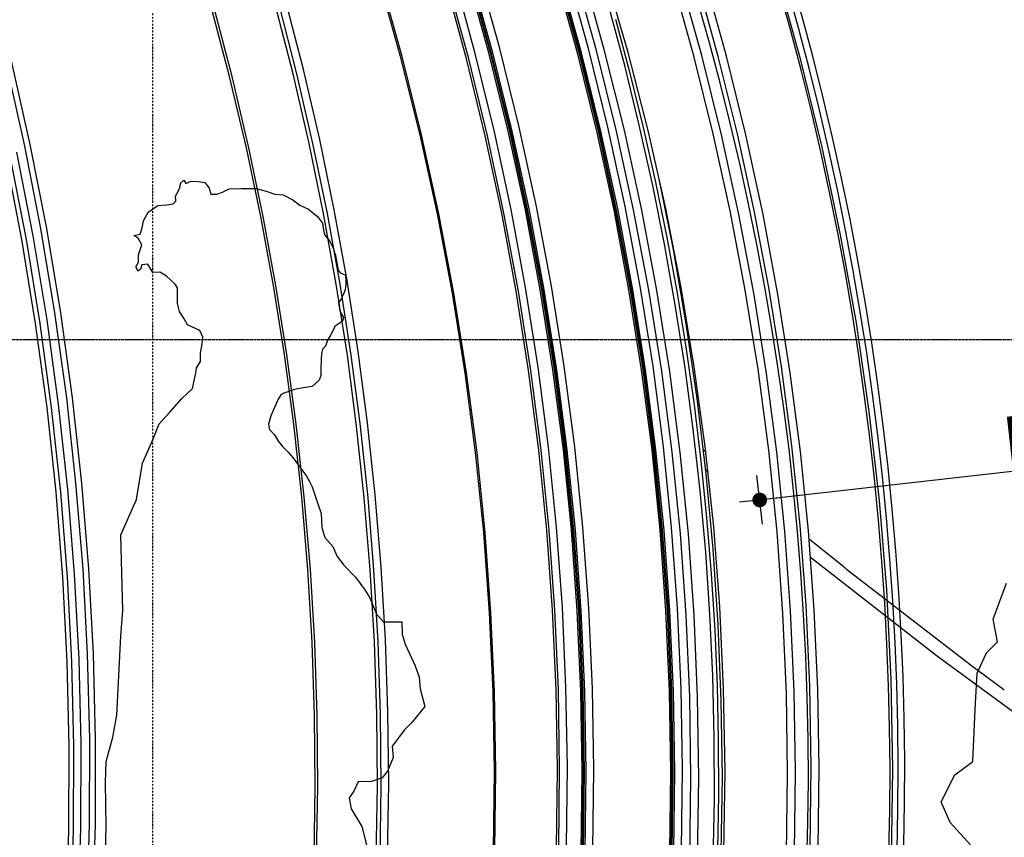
# Model space of a CAD drawing. Header units: metres. Extents: x 135527 to 1530300, y -118103 to -69281.
# Tile 41 of 88: x 147704 to 148909, y -90790 to -89789. Entities that reach past the tile are written whole.
import ezdxf

# ---------------------------------------------------------------- set-up
doc = ezdxf.new("R2010")
doc.units = ezdxf.units.M
doc.header["$LTSCALE"] = 0.1
doc.header["$PDMODE"] = 35
for name, pattern in [('DASHDOT', [1, 0.5, -0.25, 0, -0.25]), ('DASHDOT2', [12.7, 6.35, -3.175, 0, -3.175]), ('HIDDEN', [0.375, 0.25, -0.125]), ('HIDDEN2', [4.7625, 3.175, -1.5875])]:
    doc.linetypes.add(name, pattern=pattern)
doc.layers.get('DEFPOINTS').update_dxf_attribs({"color": 6})
for name, color, linetype in [('_01-STRAMIENEN', 8, 'DASHDOT2'), ('_02-SECTION', 2, 'Continuous'), ('_02-section-thick', 3, 'Continuous'), ('_02Constructie', 2, 'Continuous'), ('_03-PROJECTION', 1, 'Continuous'), ('_04-HIDDEN', 7, 'HIDDEN2'), ('_06-DIMENSIONS', 7, 'Continuous')]:
    doc.layers.add(name, color=color, linetype=linetype)
doc.layers.add('_07Mensen', color=8, linetype='Continuous', transparency=0.5)
doc.styles.add('NIOstandard', font='arial.ttf')
doc.dimstyles.new('NIO-20-GROOT', dxfattribs={"dimtxt": 60, "dimasz": 6, "dimexe": 2, "dimexo": 5, "dimgap": 6, "dimtad": 1, "dimdec": 0, "dimzin": 0, "dimdsep": 46, "dimtxsty": 'NIOstandard', "dimblk1": 'MAATSTR', "dimblk2": 'MAATSTR', "dimsah": 1, "dimcen": 0, "dimdle": 1.5, "dimse1": 1, "dimse2": 1, "dimclrd": 7, "dimclre": 256, "dimclrt": 256, "dimazin": 0, "dimtfac": 1, "dimtdec": 0, "dimtofl": 0, "dimtmove": 1, "dimatfit": 2, "dimldrblk": 'MAATSTR', "dimfxl": 1, "dimtvp": 1, "dimtolj": 1, "dimtzin": 0, "dimarcsym": 0})
doc.dimstyles.new('NIO-50-KLEIN', dxfattribs={"dimtxt": 100, "dimasz": 10, "dimexe": 2, "dimexo": 5, "dimgap": 10, "dimtad": 1, "dimdec": 0, "dimzin": 0, "dimdsep": 46, "dimtxsty": 'NIOstandard', "dimblk1": 'MAATSTR', "dimblk2": 'MAATSTR', "dimsah": 1, "dimcen": 0, "dimdle": 1.5, "dimse1": 1, "dimse2": 1, "dimclrd": 7, "dimclre": 256, "dimclrt": 256, "dimazin": 0, "dimtfac": 1, "dimtdec": 0, "dimtofl": 0, "dimtmove": 1, "dimatfit": 2, "dimldrblk": 'MAATSTR', "dimfxl": 1, "dimtvp": 1, "dimtolj": 1, "dimtzin": 0, "dimarcsym": 0})

# ---------------------------------------------------------------- blocks, each defined once
blk = doc.blocks.new('*U225')
at = {"layer": '_01-STRAMIENEN', "linetype": 'DASHDOT', "ltscale": 40}
blk.add_lwpolyline([(1950, 7203.8), (1950, -1743.3)], dxfattribs=at)
at = {"layer": '_04-HIDDEN', "color": 252, "ltscale": 10}
blk.add_circle((0, 2716.3), 4150, dxfattribs=at)
blk = doc.blocks.new('*U397')
at = {"layer": '_01-STRAMIENEN', "color": 253, "linetype": 'HIDDEN', "ltscale": 40}
blk.add_lwpolyline([(-9973.6, 4155), (1244.5, 4155)], dxfattribs=at)
blk = doc.blocks.new('MAATSTR')
at = {"linetype": 'Continuous'}
for p, q in [((0, 5), (0, -5)), ((-4.17, 0), (4.17, 0))]:
    blk.add_line(p, q, dxfattribs=at)
at = {"linetype": 'Continuous', "const_width": 1.5}
blk.add_lwpolyline([(-0.75, 0, 1), (0.75, 0, 1)], format="xyb", close=True, dxfattribs=at)
blk = doc.blocks.new('*D47')
at = {"layer": '_03-PROJECTION', "color": 7, "lineweight": -2, "transparency": 16777216}
blk.add_line((149159.4, -90314.6), (148615.9, -90376.1), dxfattribs=at)
at = {"layer": 'DEFPOINTS', "color": 0, "transparency": 16777216}
for p in [(148610, -90376.8), (145132.1, -90770.1)]:
    blk.add_point(p, dxfattribs=at)
at = {"layer": '_03-PROJECTION', "color": 7, "lineweight": -2, "transparency": 16777216, "xscale": 6, "yscale": 6, "zscale": 6, "rotation": 186.453575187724}
blk.add_blockref('MAATSTR', (148610, -90376.8), dxfattribs=at)
at = {"layer": '_03-PROJECTION', "transparency": 16777216, "insert": (149031.9, -90292.1), "char_height": 60, "attachment_point": 5, "rotation": 6.4536, "style": 'NIOstandard'}
blk.add_mtext('\\A1;R3500', dxfattribs=at)
blk = doc.blocks.new('luifel')
at = {"layer": '_02-section-thick'}
for centre, radius, start, end in [((-165.8, -4162.2), 4165.2, 48.9466, 90.7876), ((-170.8, -4182), 4175.5, 49.0915, 92.0725)]:
    blk.add_arc(centre, radius, start, end, dxfattribs=at)
at = {"layer": '_02Constructie'}
blk.add_arc((-114, -4041.9), 3933.5, 48.2099, 91.8316, dxfattribs=at)
blk = doc.blocks.new('*D356')
at = {"layer": '_06-DIMENSIONS', "color": 7, "lineweight": -2, "transparency": 16777216}
for p, q in [((149685, -91351.7), (149285.4, -91351.7)), ((149806.5, -91606), (149685, -91351.7))]:
    blk.add_line(p, q, dxfattribs=at)
blk.add_arc((149899.8, -91680.2), 119.3, 107.8052, 175.1948, dxfattribs=at)
at = {"layer": 'DEFPOINTS', "color": 0, "transparency": 16777216}
for p in [(149672.1, -90693.7), (149792.3, -91628.5), (140462.9, -91680.2), (151681, -91680.2), (149914.1, -91742.1)]:
    blk.add_point(p, dxfattribs=at)
at = {"layer": '_06-DIMENSIONS', "color": 7, "lineweight": -2, "transparency": 16777216, "xscale": 10, "yscale": 10, "zscale": 10}
for p, rotation in [((149873, -91564), 15.40260602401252), ((149780.6, -91680.2), 267.5973939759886)]:
    blk.add_blockref('MAATSTR', p, dxfattribs=dict(at, rotation=rotation))
at = {"layer": '_06-DIMENSIONS', "transparency": 16777216, "insert": (149480.2, -91290.6), "char_height": 100, "attachment_point": 5, "style": 'NIOstandard'}
blk.add_mtext('\\A1;77.00°', dxfattribs=at)
blk = doc.blocks.new('aanzichtAA')
at = {"layer": '_03-PROJECTION', "color": 254}
for points in [[(6230.6, 3455.2), (6256.9, 3550.5), (6280.5, 3646.5), (6301.3, 3743.1), (6319.4, 3840.4), (6334.6, 3938.2), (6347, 4036.4), (6356.6, 4134.9), (6363.4, 4233.6), (6367.3, 4330.3), (6368.5, 4427), (6366.9, 4523.7), (6362.6, 4620.4), (6355.5, 4718.6), (6345.5, 4816.6), (6332.8, 4914.3), (6317.3, 5011.6), (6298.9, 5108.7), (6277.7, 5205.4), (6253.7, 5301.3), (6227, 5396.6)], [(6232.4, 3455.2), (6258.7, 3550.5), (6282.3, 3646.5), (6303.1, 3743.1), (6321.2, 3840.4), (6336.4, 3938.2), (6348.9, 4036.4), (6358.5, 4134.9), (6365.2, 4233.6), (6369.1, 4330.3), (6370.3, 4427), (6368.7, 4523.7), (6364.4, 4620.4), (6357.3, 4718.6), (6347.4, 4816.6), (6334.6, 4914.3), (6319.1, 5011.6), (6300.7, 5108.7), (6279.5, 5205.4), (6255.6, 5301.3), (6228.9, 5396.6)], [(6311, 3455.2), (6337.4, 3552.8), (6360.8, 3651.2), (6381.5, 3750.1), (6399.3, 3849.7), (6413.7, 3945.6), (6425.4, 4041.9), (6434.5, 4138.5), (6440.9, 4235.3), (6444.7, 4332.3), (6445.7, 4429.4), (6444.1, 4526.6), (6439.9, 4623.6), (6432.8, 4721.6), (6423, 4819.5), (6410.5, 4917), (6395.3, 5014.1), (6377.6, 5109.5), (6357.3, 5204.3), (6334.4, 5298.5), (6308.9, 5392)], [(6313.8, 3455.2), (6340.1, 3552.8), (6363.6, 3651.2), (6384.2, 3750.1), (6402, 3849.7), (6416.4, 3945.6), (6428.2, 4041.9), (6437.2, 4138.5), (6443.7, 4235.3), (6447.4, 4332.3), (6448.5, 4429.4), (6446.9, 4526.6), (6442.6, 4623.6), (6435.5, 4721.6), (6425.8, 4819.5), (6413.2, 4917), (6398, 5014.1), (6380.3, 5109.5), (6360, 5204.3), (6337.2, 5298.5), (6311.7, 5392)], [(6323.6, 3455.2), (6349.9, 3553.1), (6373.4, 3651.7), (6394, 3751), (6411.8, 3850.9), (6426.2, 3947.1), (6437.8, 4043.6), (6446.9, 4140.5), (6453.2, 4237.5), (6456.9, 4334.9), (6457.9, 4432.2), (6456.2, 4529.6), (6451.9, 4626.9), (6444.7, 4725.3), (6434.8, 4823.4), (6422.2, 4921.1), (6406.8, 5018.5), (6389.1, 5114.1), (6368.6, 5209.1), (6345.6, 5303.6), (6320, 5397.4)], [(6340.2, 3455.2), (6366.4, 3551.6), (6389.8, 3648.7), (6410.5, 3746.4), (6428.3, 3844.7), (6442.9, 3940.5), (6454.9, 4036.7), (6464.2, 4133.2), (6470.8, 4229.9), (6474.7, 4328.1), (6475.9, 4426.4), (6474.4, 4524.6), (6470, 4622.8), (6462.9, 4721.5), (6453, 4820), (6440.3, 4918.1), (6424.8, 5015.8), (6406.5, 5113.2), (6385.5, 5209.9), (6361.8, 5306), (6335.3, 5401.4)], [(6342, 3455.2), (6368.2, 3551.6), (6391.6, 3648.7), (6412.3, 3746.4), (6430.1, 3844.7), (6444.7, 3940.5), (6456.7, 4036.7), (6466, 4133.2), (6472.6, 4229.9), (6476.6, 4328.1), (6477.8, 4426.4), (6476.2, 4524.6), (6471.9, 4622.8), (6464.7, 4721.5), (6454.8, 4820), (6442.1, 4918.1), (6426.6, 5015.8), (6408.3, 5113.2), (6387.3, 5209.9), (6363.6, 5306), (6337.1, 5401.4)], [(6343.2, 3455.2), (6369.4, 3551.6), (6392.9, 3648.7), (6413.5, 3746.4), (6431.3, 3844.7), (6446, 3940.5), (6457.9, 4036.7), (6467.2, 4133.2), (6473.8, 4229.9), (6477.8, 4328.1), (6479, 4426.4), (6477.4, 4524.6), (6473.1, 4622.8), (6465.9, 4721.5), (6456, 4820), (6443.3, 4918.1), (6427.8, 5015.8), (6409.6, 5113.2), (6388.6, 5209.9), (6364.8, 5306), (6338.4, 5401.4)], [(6345.1, 3455.2), (6371.3, 3551.6), (6394.7, 3648.7), (6415.3, 3746.4), (6433.2, 3844.7), (6447.8, 3940.5), (6459.7, 4036.7), (6469, 4133.2), (6475.6, 4229.9), (6479.6, 4328.1), (6480.8, 4426.4), (6479.2, 4524.6), (6474.9, 4622.8), (6467.8, 4721.5), (6457.8, 4820), (6445.1, 4918.1), (6429.7, 5015.8), (6411.4, 5113.2), (6390.4, 5209.9), (6366.6, 5306), (6340.2, 5401.4)], [(6355, 3455.2), (6381.2, 3551.8), (6404.6, 3649.2), (6425.2, 3747.3), (6443, 3845.8), (6457.6, 3941.9), (6469.5, 4038.4), (6478.8, 4135.2), (6485.3, 4232.2), (6489.2, 4330.6), (6490.3, 4429.2), (6488.7, 4527.7), (6484.3, 4626.1), (6477, 4725.1), (6467, 4823.8), (6454.2, 4922.2), (6438.6, 5020.2), (6420.2, 5117.8), (6399, 5214.8), (6375.2, 5311.2), (6348.6, 5406.8)], [(6448.8, 3455.2), (6475, 3551.6), (6498.4, 3648.7), (6519, 3746.4), (6536.9, 3844.7), (6551.5, 3940.5), (6563.5, 4036.7), (6572.7, 4133.2), (6579.4, 4229.9), (6583.3, 4328.1), (6584.5, 4426.4), (6583, 4524.6), (6578.6, 4622.8), (6571.5, 4721.5), (6561.6, 4820), (6548.8, 4918.1), (6533.4, 5015.8), (6515.1, 5113.2), (6494.1, 5209.9), (6470.4, 5306), (6443.9, 5401.4)], [(6450.6, 3455.2), (6476.8, 3551.6), (6500.2, 3648.7), (6520.9, 3746.4), (6538.7, 3844.7), (6553.3, 3940.5), (6565.3, 4036.7), (6574.6, 4133.2), (6581.2, 4229.9), (6585.1, 4328.1), (6586.3, 4426.4), (6584.8, 4524.6), (6580.5, 4622.8), (6573.3, 4721.5), (6563.4, 4820), (6550.7, 4918.1), (6535.2, 5015.8), (6516.9, 5113.2), (6495.9, 5209.9), (6472.2, 5306), (6445.7, 5401.4)], [(6451.8, 3455.2), (6478, 3551.6), (6501.5, 3648.7), (6522.1, 3746.4), (6539.9, 3844.7), (6554.6, 3940.5), (6566.5, 4036.7), (6575.8, 4133.2), (6582.4, 4229.9), (6586.4, 4328.1), (6587.6, 4426.4), (6586, 4524.6), (6581.7, 4622.8), (6574.5, 4721.5), (6564.6, 4820), (6551.9, 4918.1), (6536.4, 5015.8), (6518.2, 5113.2), (6497.1, 5209.9), (6473.4, 5306), (6447, 5401.4)], [(6453.7, 3455.2), (6479.9, 3551.6), (6503.3, 3648.7), (6523.9, 3746.4), (6541.8, 3844.7), (6556.4, 3940.5), (6568.3, 4036.7), (6577.6, 4133.2), (6584.2, 4229.9), (6588.2, 4328.1), (6589.4, 4426.4), (6587.8, 4524.6), (6583.5, 4622.8), (6576.4, 4721.5), (6566.4, 4820), (6553.7, 4918.1), (6538.2, 5015.8), (6520, 5113.2), (6499, 5209.9), (6475.2, 5306), (6448.8, 5401.4)], [(6463.6, 3455.2), (6489.8, 3551.8), (6513.2, 3649.2), (6533.8, 3747.3), (6551.6, 3845.8), (6566.2, 3941.9), (6578.1, 4038.4), (6587.4, 4135.2), (6593.9, 4232.2), (6597.8, 4330.6), (6598.9, 4429.2), (6597.3, 4527.7), (6592.9, 4626.1), (6585.6, 4725.1), (6575.6, 4823.8), (6562.8, 4922.2), (6547.2, 5020.2), (6528.8, 5117.8), (6507.6, 5214.8), (6483.8, 5311.2), (6457.1, 5406.8)], [(6472.5, 3455.2), (6497.7, 3547.2), (6520.6, 3640.5), (6540.9, 3734.8), (6558.8, 3830.3), (6574, 3926.6), (6586.5, 4023.8), (6596.4, 4121.6), (6603.5, 4220.1), (6607.8, 4319.1), (6609.2, 4418.4), (6607.8, 4518), (6603.6, 4617.7), (6596.4, 4717.4), (6586.4, 4817), (6573.5, 4916.4), (6557.8, 5015.3), (6539.1, 5113.8), (6517.7, 5211.7), (6493.5, 5308.8), (6466.5, 5405)], [(6482.5, 3455.2), (6507.7, 3547.2), (6530.4, 3640.5), (6550.7, 3734.8), (6568.5, 3830.2), (6583.7, 3926.6), (6596.2, 4023.7), (6606, 4121.6), (6613.1, 4220), (6617.4, 4318.9), (6618.8, 4418.2), (6617.4, 4517.8), (6613.2, 4617.5), (6606.1, 4717.1), (6596.1, 4816.7), (6583.3, 4916), (6567.6, 5014.9), (6549, 5113.4), (6527.7, 5211.2), (6503.5, 5308.3), (6476.7, 5404.5)], [(6509.9, 3455.2), (6536.1, 3547.5), (6559.6, 3640.5), (6580.5, 3734.2), (6598.7, 3828.5), (6614.8, 3927.5), (6628, 4026.9), (6638.2, 4126.7), (6645.4, 4226.7), (6649.7, 4326.9), (6651, 4427.2), (6649.3, 4527.5), (6644.6, 4627.7), (6637.1, 4725.9), (6626.7, 4823.9), (6613.4, 4921.6), (6597.3, 5018.8), (6578.5, 5115.2), (6556.8, 5211), (6532.3, 5306.2), (6505.1, 5400.5)], [(6589.9, 3455.2), (6616.1, 3549.8), (6639.5, 3645.1), (6660.2, 3741.1), (6678.1, 3837.6), (6693.4, 3934.5), (6705.8, 4031.8), (6715.5, 4129.5), (6722.3, 4227.4), (6726.4, 4325.4), (6727.7, 4423.5), (6726.2, 4521.6), (6721.9, 4619.6), (6714.7, 4719.6), (6704.5, 4819.4), (6691.4, 4918.8), (6675.4, 5017.8), (6657.4, 5112.6), (6636.6, 5206.9), (6613.3, 5300.6), (6587.3, 5393.5)], [(6599.9, 3455.2), (6626.1, 3550.1), (6649.5, 3645.7), (6670.1, 3741.9), (6688.1, 3838.7), (6703.3, 3935.9), (6715.6, 4033.5), (6725.3, 4131.5), (6732.1, 4229.6), (6736.1, 4327.9), (6737.3, 4426.3), (6735.7, 4524.7), (6731.3, 4623), (6724.2, 4720.1), (6714.4, 4817), (6701.9, 4913.6), (6686.6, 5009.7), (6668.1, 5108), (6646.8, 5205.7), (6622.7, 5302.7), (6595.7, 5398.9)], [(6619.9, 3455.2), (6646, 3550.6), (6669.4, 3646.8), (6690.1, 3743.6), (6708, 3841), (6723.1, 3938.8), (6735.4, 4036.9), (6744.9, 4135.4), (6751.6, 4234.2), (6755.4, 4333), (6756.5, 4431.9), (6754.8, 4530.9), (6750.2, 4629.7), (6742.9, 4727.3), (6732.9, 4824.7), (6720.1, 4921.8), (6704.6, 5018.5), (6686.7, 5112.9), (6666.3, 5206.7), (6643.2, 5299.9), (6617.6, 5392.5)], [(6629.9, 3455.2), (6656, 3550.9), (6679.4, 3647.4), (6700, 3744.5), (6717.9, 3842.1), (6732.9, 3940.2), (6745.2, 4038.6), (6754.7, 4137.4), (6761.3, 4236.4), (6765.1, 4333.3), (6766.1, 4430.2), (6764.5, 4527.2), (6760.1, 4624), (6753.1, 4721), (6743.3, 4817.8), (6730.9, 4914.3), (6715.7, 5010.3), (6697.5, 5108.1), (6676.4, 5205.4), (6652.6, 5302), (6626.1, 5397.8)], [(6719.9, 3455.2), (6748.7, 3561), (6774.1, 3667.8), (6796.2, 3775.3), (6814.8, 3883.4), (6830, 3991.9), (6841.8, 4100.8), (6850.1, 4210), (6855, 4319.5), (6856.5, 4429.2), (6854.4, 4539), (6849, 4648.6), (6840, 4757.9), (6827.6, 4866.9), (6811.8, 4975.3), (6792.6, 5083.2), (6770, 5190.5), (6744, 5297), (6714.6, 5402.6)], [(6018.8, 3455.2), (6041.1, 3537.8), (6061.4, 3621.1), (6079.6, 3704.7), (6095.9, 3788.8), (6110.7, 3877.7), (6123.3, 3966.8), (6133.7, 4056.3), (6141.7, 4146), (6147.4, 4233.2), (6150.9, 4320.4), (6152.3, 4407.7), (6151.5, 4495), (6148.5, 4584.3), (6143.2, 4673.6), (6135.7, 4762.6), (6126, 4851.5), (6114.6, 4936.5), (6101.1, 5021.3), (6085.6, 5105.7), (6068, 5189.7), (6047.4, 5277.1), (6024.6, 5364)], [(6015.7, 3455.2), (6038, 3537.8), (6058.3, 3621.1), (6076.6, 3704.7), (6092.8, 3788.8), (6107.6, 3877.7), (6120.2, 3966.8), (6130.6, 4056.3), (6138.6, 4146), (6144.3, 4233.2), (6147.8, 4320.4), (6149.2, 4407.7), (6148.4, 4495), (6145.4, 4584.3), (6140.1, 4673.6), (6132.7, 4762.6), (6122.9, 4851.5), (6111.5, 4936.5), (6098, 5021.3), (6082.5, 5105.7), (6064.9, 5189.7), (6044.3, 5277.1), (6021.5, 5364)], [(6094.9, 3455.2), (6117.2, 3539.9), (6137.4, 3625.1), (6155.5, 3710.8), (6171.6, 3796.9), (6185.5, 3883.5), (6197.4, 3970.4), (6207.2, 4057.6), (6214.9, 4145), (6220.5, 4232.8), (6223.9, 4320.6), (6225.3, 4408.5), (6224.5, 4496.5), (6221.6, 4584.8), (6216.5, 4673), (6209.3, 4761.1), (6199.9, 4849), (6188.5, 4936), (6175, 5022.7), (6159.4, 5109.1), (6141.7, 5195.1), (6122, 5280.4), (6100.2, 5365.1)], [(6099.5, 3455.2), (6121.8, 3539.9), (6142, 3625.1), (6160.1, 3710.8), (6176.2, 3796.9), (6190.2, 3883.5), (6202.1, 3970.4), (6211.9, 4057.6), (6219.5, 4145), (6225.1, 4232.8), (6228.6, 4320.6), (6229.9, 4408.5), (6229.1, 4496.5), (6226.2, 4584.8), (6221.1, 4673), (6213.9, 4761.1), (6204.5, 4849), (6193.1, 4936), (6179.6, 5022.7), (6164, 5109.1), (6146.3, 5195.1), (6126.6, 5280.4), (6104.9, 5365.1)], [(6109.1, 3455.2), (6131.3, 3540.1), (6151.5, 3625.6), (6169.6, 3711.6), (6185.7, 3797.9), (6199.6, 3884.8), (6211.5, 3972), (6221.2, 4059.4), (6228.9, 4147), (6234.4, 4235), (6237.8, 4323.1), (6239.1, 4411.3), (6238.2, 4499.5), (6235.2, 4588), (6230, 4676.5), (6222.7, 4764.8), (6213.3, 4852.9), (6201.8, 4940.2), (6188.2, 5027.2), (6172.5, 5113.8), (6154.7, 5199.9), (6134.8, 5285.4), (6112.9, 5370.4)], [(6636.5, 4316.4), (6637.9, 4391.9), (6637.7, 4467.6), (6635.9, 4543.3), (6632.4, 4619), (6627.3, 4694.6), (6620.5, 4770), (6612.1, 4845.3), (6602.1, 4920.4), (6590.5, 4995.1), (6577.2, 5069.5), (6562.4, 5143.6), (6546, 5217.2), (6528.1, 5290.3), (6508.6, 5362.8)], [(5787, 3746.4), (5803.7, 3844.7), (5818, 3945.6), (5829.5, 4046.9), (5838.3, 4148.5), (5844.3, 4250.3), (5847.6, 4353.8), (5848, 4457.3), (5845.5, 4560.8), (5840.2, 4664.1), (5831.9, 4768), (5820.8, 4871.6), (5806.8, 4974.7), (5789.9, 5077.4), (5770.2, 5179.4)], [(5773.3, 3648.6), (5792.6, 3746.4), (5809.3, 3844.7), (5823.6, 3945.6), (5835.1, 4046.9), (5843.9, 4148.5), (5849.9, 4250.3), (5853.2, 4353.8), (5853.6, 4457.3), (5851.1, 4560.8), (5845.8, 4664.1), (5837.5, 4768), (5826.4, 4871.6), (5812.4, 4974.7), (5795.5, 5077.4), (5775.8, 5179.4)], [(5782.6, 3649.2), (5801.8, 3747.3), (5818.5, 3845.8), (5832.8, 3947), (5844.3, 4048.6), (5853, 4150.5), (5858.9, 4252.6), (5862.1, 4356.4), (5862.5, 4460.2), (5859.9, 4563.9), (5854.5, 4667.6), (5846.1, 4771.7), (5834.9, 4875.6), (5820.8, 4979), (5803.8, 5081.9), (5783.9, 5184.2)], [(5767.7, 3505.2), (5788, 3590.2), (5806.3, 3675.7), (5822.6, 3761.7), (5836.9, 3848.1), (5851.1, 3949.9), (5862.5, 4052), (5871.2, 4154.5), (5877, 4257.2), (5880, 4361.6), (5880.2, 4465.9), (5877.5, 4570.3), (5871.9, 4674.5), (5863.4, 4779.2), (5851.9, 4883.6), (5837.5, 4987.5), (5820.3, 5091), (5800.2, 5193.9), (5777.2, 5296)], [(5780.9, 3590.2), (5799.2, 3675.7), (5815.5, 3761.7), (5829.8, 3848.1), (5844, 3949.9), (5855.4, 4052), (5864, 4154.5), (5869.9, 4257.2), (5872.9, 4361.6), (5873.1, 4465.9), (5870.4, 4570.3), (5864.8, 4674.5), (5856.2, 4779.2), (5844.8, 4883.6), (5830.4, 4987.5), (5813.2, 5091), (5793, 5193.9), (5770.1, 5296)], [(6517, 5347.3), (6534.6, 5281.1), (6550.9, 5214.5), (6566, 5147.7), (6579.8, 5079.8), (6592.2, 5011.7), (6603.4, 4943.4), (6613.1, 4874.9), (6621.5, 4806.2), (6628.5, 4737.3), (6634.1, 4668.3), (6638.4, 4599.3), (6641.2, 4532.1), (6642.7, 4464.9), (6643, 4397.7), (6641.9, 4330.5)], [(6569.7, 3684.4), (6587.8, 3774.7), (6603.6, 3865.6), (6617, 3957.1), (6628, 4049.1), (6636.6, 4141.4), (6642.7, 4234.1), (6646.4, 4326.9), (6647.7, 4419.9), (6646.4, 4512.8), (6642.7, 4605.7), (6636.6, 4698.3), (6628, 4790.7), (6617, 4882.7), (6603.6, 4974.2), (6587.8, 5065.1), (6569.7, 5155.4)], [(6570.1, 5153.7), (6570.1, 5153.7)], [(6624.8, 4820), (6627.4, 4817.7)], [(6627.5, 4795.5), (6630.3, 4793.1)], [(6754, 4710.9), (6795.1, 4677.8)], [(6755.8, 4688.4), (6909.4, 4568.8), (7081.1, 4443)], [(6795.1, 4677.8), (6797, 4676.3)], [(6797, 4676.3), (6798, 4675.5)], [(6798, 4675.5), (6799.9, 4674)], [(6799.9, 4674), (6943.7, 4562.9)], [(6943.7, 4562.9), (6948.1, 4559.6)], [(6948.1, 4559.6), (6949, 4558.9)], [(6949, 4558.9), (6953.8, 4555.3)], [(6953.8, 4555.3), (6954.3, 4554.9)], [(6954.3, 4554.9), (6959.4, 4551.2)], [(6959.4, 4551.2), (6959.6, 4551)], [(6959.6, 4551), (6964.8, 4547.1)], [(6964.8, 4547.1), (6965, 4547)], [(6965, 4547), (6990.8, 4527.8)], [(6990.8, 4527.8), (6993, 4526.2)]]:
    blk.add_lwpolyline(points, dxfattribs=at)

msp = doc.modelspace()

# ---------------------------------------------------------------- hatches: boundary and pattern name
at = {"layer": '_03-PROJECTION'}
h = msp.add_hatch(dxfattribs=at)
h.set_pattern_fill('ANSI37', color=256, scale=10)
h.set_pattern_definition([(45, (-2152.914, 0), (-22.4506403, 22.4506403), []), (135, (-2152.914, 0), (-22.4506403, -22.4506403), [])])
edge = h.paths.add_edge_path()
edge.add_arc((145916.9, -91985.6), 4140.5, 51.7877, 158.709, ccw=False)
edge.add_line((148478.1, -88732.3), (148411, -88807.2))
edge.add_arc((145916.5, -91985.2), 4040, 51.8712, 159.8179)
edge.add_line((142124.6, -90591.4), (142059, -90482.2))

# ---------------------------------------------------------------- linework, layer by layer
at = {"layer": '_02-SECTION'}
for radius, start, end in [(3500, 344.1321, 38.3015), (3492, 344.0948, 37.9442)]:
    msp.add_arc((145287.5, -90714), radius, start, end, dxfattribs=at)
at = {"layer": '_02-section-thick'}
msp.add_arc((145916.5, -91985.2), 4150, 48.7862, 158.6057, dxfattribs=at)
at = {"layer": '_02Constructie'}
msp.add_lwpolyline([(142059, -90482.2, -0.503611), (148478.1, -88732.3), (148411, -88807.2, 0.509232), (142124.6, -90591.4)], format="xyb", close=True, dxfattribs=at)
at = {"layer": '_03-PROJECTION'}
for radius, start, end in [(3482, 344.0479, 37.9469), (3382, 342.4654, 37.9746)]:
    msp.add_arc((145287.5, -90714), radius, start, end, dxfattribs=at)
at = {"layer": '_07Mensen'}
msp.add_lwpolyline([(147808.7, -90807.7), (147809.8, -90776.3), (147808.7, -90722.5), (147809.8, -90696.9), (147817.8, -90667.1), (147822.6, -90640.4), (147827.7, -90543.5), (147830.1, -90512.2), (147828.9, -90466.5), (147827.7, -90419.6), (147846.9, -90376.3), (147854.1, -90331.8), (147866.2, -90304.1), (147874.6, -90283.7), (147887.8, -90269.2), (147902.3, -90252.4), (147915.5, -90240.4), (147919.3, -90221.3), (147920.4, -90214.9), (147925.1, -90207.3), (147925.1, -90196.9), (147927.4, -90185.5), (147928, -90177.6), (147924.2, -90169.5), (147909.1, -90162.5), (147905, -90155.2), (147899.5, -90146.2), (147897.1, -90136.3), (147897.1, -90117.1), (147894.2, -90112.7), (147883.5, -90103), (147875.3, -90098), (147867, -90098.5), (147860.5, -90088.2), (147853.5, -90089), (147851.8, -90094.3), (147848.9, -90096.8), (147846.1, -90091.5), (147849.4, -90085.7), (147849.4, -90076.7), (147853.5, -90064.3), (147848.9, -90056.5), (147843.6, -90053.2), (147851.4, -90051.6), (147853.9, -90043.8), (147855.5, -90035.2), (147860.9, -90024.5), (147872.8, -90016.3), (147883.9, -90015.4), (147891.8, -90014.1), (147895, -90011), (147894.6, -90004.8), (147899.3, -89995.8), (147900.9, -89988.5), (147904.8, -89985.5), (147907.3, -89989.4), (147913.9, -89986.7), (147922.8, -89986.9), (147930.3, -89988.2), (147935.9, -89995.1), (147937.8, -90002.6), (147945.3, -90002.6), (147952.3, -90000.1), (147960.2, -89996), (147975.4, -89995.5), (147993.2, -89995.5), (148005.4, -89998.6), (148016.1, -90002.3), (148026.6, -90003.1), (148038.2, -90009.4), (148047, -90016.1), (148057.4, -90020.7), (148068.5, -90029.7), (148074.4, -90037.9), (148075.8, -90046.4), (148077.5, -90052.6), (148083.2, -90059.7), (148087.1, -90067.3), (148090.3, -90077.5), (148093.6, -90095.5), (148096.1, -90098.8), (148102.2, -90101.2), (148103.3, -90105.8), (148103.1, -90112.7), (148102.5, -90119.5), (148100, -90125.7), (148096.9, -90131.6), (148094.3, -90135.6), (148095, -90140.2), (148095.6, -90145), (148098, -90149.5), (148100.2, -90153.4), (148099.1, -90158), (148093.9, -90161.4), (148089.9, -90164), (148084.4, -90174.9), (148080.6, -90181.2), (148078.4, -90188.6), (148074.5, -90192.2), (148073.4, -90197.9), (148072.9, -90204.8), (148072.6, -90216.3), (148072.6, -90224.3), (148070.4, -90230.3), (148061.9, -90238), (148050.9, -90239.7), (148040.2, -90241.6), (148027.3, -90246), (148023.4, -90248.2), (148020.1, -90253.4), (148011.2, -90273.8), (148008.4, -90284.1), (148009.5, -90290.7), (148015.9, -90297.1), (148020.8, -90305.3), (148025.7, -90311.2), (148032.6, -90318.1), (148038.2, -90324.9), (148054.9, -90347.6), (148058.9, -90355.1), (148061.9, -90360.9), (148068.3, -90380.2), (148073.1, -90393.4), (148073.7, -90410.4), (148077.5, -90422.6), (148087.3, -90433.8), (148092.7, -90446), (148100.5, -90456.8), (148114.8, -90471.1), (148126.6, -90486.7), (148132.4, -90496.5), (148140.5, -90516.5), (148149.2, -90526.1), (148171.7, -90526.1), (148172.3, -90541.2), (148175.7, -90553.3), (148188.1, -90579.8), (148192.8, -90593.9), (148194.2, -90608), (148199.9, -90629.5), (148183.8, -90649.3), (148174.4, -90658.4), (148167.7, -90667.9), (148159.7, -90678.2), (148161.3, -90692.2), (148154, -90708.8), (148147.7, -90716.8), (148134.7, -90721.4), (148118.1, -90721.8), (148113.1, -90733.4), (148107.1, -90741.4), (148109.8, -90754.7), (148122.8, -90776.5), (148128.8, -90800.5)], dxfattribs=at)
at = {"layer": '_07Mensen', "color": 253}
msp.add_lwpolyline([(149339.6, -91449.8), (148902.2, -91440.8), (148888.4, -91680.3), (148802.4, -91680.3), (148845.4, -90923.3), (148846, -90923.3), (148840.5, -90868), (148854.3, -90837.7), (148868.1, -90799), (148843.3, -90771.4), (148832.2, -90746.5), (148848.8, -90713.3), (148870.9, -90696.8), (148873.7, -90633.2), (148876.4, -90589), (148887.5, -90564.1), (148901.3, -90550.3), (148895.8, -90522.7), (148912.3, -90478.5)], dxfattribs=at)

# ---------------------------------------------------------------- block references
msp.add_blockref('aanzichtAA', (141916.5, -95135.4))
at = {"layer": '_02Constructie'}
for name, p in [('*U225', (145916.5, -94701.6)), ('*U397', (150436.5, -94335.2))]:
    msp.add_blockref(name, p, dxfattribs=at)
at = {"layer": '_03-PROJECTION', "rotation": 320.9146471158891}
msp.add_blockref('luifel', (148655.4, -88867.3), dxfattribs=at)

# ---------------------------------------------------------------- dimensions: what is measured, and where the dimension line sits
at = {"layer": '_03-PROJECTION'}
dim = msp.add_radius_dim(center=(145132.1, -90770.1), mpoint=(148610, -90376.8), dimstyle='NIO-20-GROOT', dxfattribs=at)
dim.commit()
dim.dimension.update_dxf_attribs({"geometry": '*D47', "text_midpoint": (149036, -90328.6), "dimtype": 164})
at = {"layer": '_06-DIMENSIONS'}
dim = msp.add_angular_dim_2l(base=(149792.3, -91628.5), line1=((140462.9, -91680.2), (151681, -91680.2)), line2=((149672.1, -90693.7), (149914.1, -91742.1)), dimstyle='NIO-50-KLEIN', dxfattribs=at)
dim.commit()
dim.dimension.update_dxf_attribs({"geometry": '*D356', "text_midpoint": (149480.2, -91290.6), "dimtype": 162})

doc.saveas('drawing.dxf')
